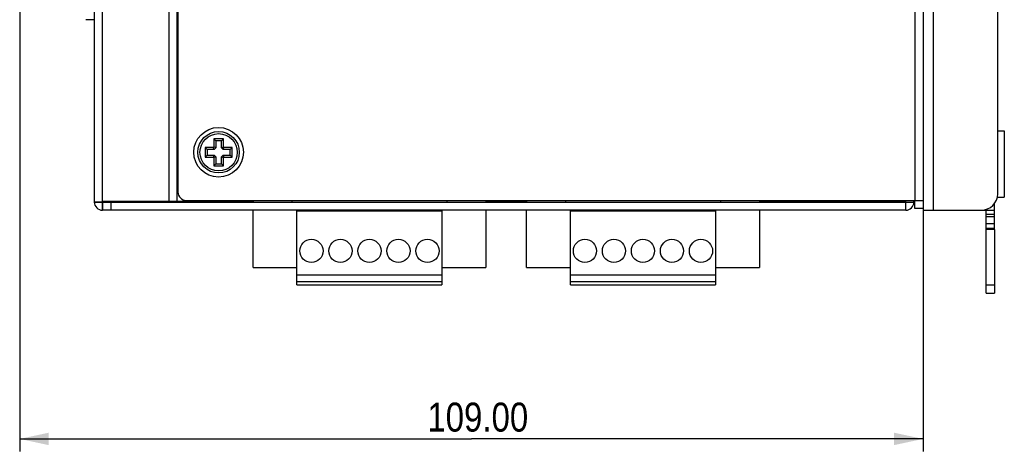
# Model space of a CAD drawing. Header units: millimetres. Extents: x 0 to 841, y 0 to 594.
# Tile 18 of 28: x 443 to 562, y 222 to 275. Entities that reach past the tile are written whole.
import ezdxf

# ---------------------------------------------------------------- set-up
doc = ezdxf.new("R2010")
doc.units = ezdxf.units.MM
doc.header["$LTSCALE"] = 46.255
doc.layers.get('0').update_dxf_attribs({"linetype": 'CONTINUOUS'})
for name, color, linetype in [('111121050101DXF_CONTINUOUS_LINE', 7, 'CONTINUOUS'), ('111121050121DXF_CONTINUOUS_LINE', 7, 'CONTINUOUS'), ('140222101002DXF_CONTINUOUS_LINE', 7, 'CONTINUOUS'), ('DIN_RAIL_BOTDXF_CONTINUOUS_LINE', 7, 'CONTINUOUS'), ('DIN_RAIL_TOPDXF_CONTINUOUS_LINE', 7, 'CONTINUOUS'), ('M3-BSO-L9-1_DXF_CONTINUOUS_LINE', 7, 'CONTINUOUS'), ('MRC-1002-LTE-JP_EUDXF_DIMENSION', 7, 'CONTINUOUS'), ('SIMCARD-DOORDXF_CONTINUOUS_LINE', 7, 'CONTINUOUS'), ('UC-8100-NONLDXF_CONTINUOUS_LINE', 7, 'CONTINUOUS'), ('UC-8100_MOCKDXF_CONTINUOUS_LINE', 7, 'CONTINUOUS')]:
    doc.layers.add(name, color=color, linetype=linetype)
doc.styles.get("Standard").update_dxf_attribs({"font": 'txt', "width": 0.85})
doc.dimstyles.new('DIMSTYLE_2', dxfattribs={"dimtxt": 3.5, "dimasz": 3.5, "dimexe": 1.5, "dimexo": 1, "dimgap": 0.875, "dimtad": 1, "dimzin": 0, "dimdsep": 46, "dimtxsty": 'Standard', "dimblk": '_FILLED', "dimblk1": '_FILLED', "dimblk2": '_FILLED', "dimcen": 0.09, "dimclrt": 1, "dimazin": 0, "dimtp": 0.3, "dimtm": 0.3, "dimtfac": 1, "dimtofl": 0, "dimtmove": 0, "dimatfit": 3, "dimldrblk": '_FILLED', "dimfxl": 0, "dimtolj": 1, "dimtzin": 0, "dimarcsym": 0})

# ---------------------------------------------------------------- blocks, each defined once
blk = doc.blocks.new('_FILLED')
at = {"color": 0, "linetype": 'ByBlock'}
blk.add_solid([(0, 0), (-1, 0.214), (-1, -0.214)], dxfattribs=at)
blk = doc.blocks.new('*D3')
at = {"layer": 'MRC-1002-LTE-JP_EUDXF_DIMENSION', "color": 3, "linetype": 'Continuous'}
for p, q in [((443.18, 277.87), (443.18, 222.46)), ((552.18, 251.75), (552.18, 222.46)), ((443.18, 223.96), (497.68, 223.96)), ((552.18, 223.96), (497.68, 223.96))]:
    blk.add_line(p, q, dxfattribs=at)
at = {"layer": 'MRC-1002-LTE-JP_EUDXF_DIMENSION', "color": 3, "linetype": 'Continuous', "xscale": 3.5, "yscale": 3.5, "zscale": 3.5, "rotation": 180}
blk.add_blockref('_FILLED', (443.18, 223.96), dxfattribs=at)
at = {"layer": 'MRC-1002-LTE-JP_EUDXF_DIMENSION', "color": 3, "linetype": 'Continuous', "xscale": 3.5, "yscale": 3.5, "zscale": 3.5}
blk.add_blockref('_FILLED', (552.18, 223.96), dxfattribs=at)
at = {"layer": 'MRC-1002-LTE-JP_EUDXF_DIMENSION', "color": 1, "linetype": 'Continuous', "insert": (498.45, 228.34), "char_height": 3.5, "width": 17.85, "attachment_point": 2, "line_spacing_factor": 0.9}
blk.add_mtext('109.00', dxfattribs=at)

msp = doc.modelspace()

# ---------------------------------------------------------------- linework, layer by layer
at = {"layer": '111121050101DXF_CONTINUOUS_LINE', "color": 7, "linetype": 'Continuous'}
for p, q in [((471.328, 244.648), (471.328, 251.548)), ((476.628, 242.548), (476.628, 251.548)), ((494.128, 251.448), (476.628, 251.448)), ((477.028, 251.448), (477.028, 251.548)), ((479.728, 251.448), (479.728, 251.548)), ((480.528, 251.448), (480.528, 251.548)), ((483.228, 251.448), (483.228, 251.548)), ((484.028, 251.448), (484.028, 251.548)), ((486.728, 251.448), (486.728, 251.548)), ((487.528, 251.448), (487.528, 251.548)), ((490.228, 251.448), (490.228, 251.548)), ((491.028, 251.448), (491.028, 251.548)), ((493.728, 251.448), (493.728, 251.548)), ((494.128, 251.548), (494.128, 242.548)), ((499.428, 251.548), (499.428, 244.648)), ((504.328, 244.648), (504.328, 251.548)), ((509.628, 242.548), (509.628, 251.548)), ((527.128, 251.448), (509.628, 251.448)), ((510.028, 251.448), (510.028, 251.548)), ((512.728, 251.448), (512.728, 251.548)), ((513.528, 251.448), (513.528, 251.548)), ((516.228, 251.448), (516.228, 251.548)), ((517.028, 251.448), (517.028, 251.548)), ((519.728, 251.448), (519.728, 251.548)), ((520.528, 251.448), (520.528, 251.548)), ((523.228, 251.448), (523.228, 251.548)), ((524.028, 251.448), (524.028, 251.548)), ((526.728, 251.448), (526.728, 251.548)), ((527.128, 251.548), (527.128, 242.548)), ((532.428, 251.548), (532.428, 244.648)), ((471.328, 244.648), (476.628, 244.648)), ((476.628, 243.748), (494.128, 243.748)), ((494.128, 244.648), (499.428, 244.648)), ((504.328, 244.648), (509.628, 244.648)), ((509.628, 243.748), (527.128, 243.748)), ((527.128, 244.648), (532.428, 244.648)), ((476.628, 242.948), (494.128, 242.948)), ((476.628, 242.548), (494.128, 242.548)), ((509.628, 242.948), (527.128, 242.948)), ((509.628, 242.548), (527.128, 242.548))]:
    msp.add_line(p, q, dxfattribs=at)
for centre in [(478.378, 246.648), (481.878, 246.648), (485.378, 246.648), (488.878, 246.648), (492.378, 246.648), (511.378, 246.648), (514.878, 246.648), (518.378, 246.648), (521.878, 246.648), (525.378, 246.648)]:
    msp.add_circle(centre, 1.4, dxfattribs=at)
at = {"layer": '111121050121DXF_CONTINUOUS_LINE', "color": 7, "linetype": 'Continuous'}
for p, q in [((471.328, 252.748), (471.328, 252.548)), ((476.028, 252.748), (476.028, 252.548)), ((494.728, 252.748), (494.728, 252.548)), ((499.428, 252.748), (499.428, 252.548)), ((504.328, 252.748), (504.328, 252.548)), ((509.028, 252.748), (509.028, 252.548)), ((527.728, 252.748), (527.728, 252.548)), ((532.428, 252.748), (532.428, 252.548))]:
    msp.add_line(p, q, dxfattribs=at)
at = {"layer": '140222101002DXF_CONTINUOUS_LINE', "color": 7, "linetype": 'Continuous'}
for p, q in [((466.597, 260.179), (466.828, 259.948)), ((467.759, 260.179), (466.597, 260.179)), ((466.597, 260.179), (466.597, 259.194)), ((467.759, 260.179), (467.528, 259.948)), ((467.759, 259.194), (467.759, 260.179)), ((465.547, 259.129), (465.778, 258.898)), ((466.532, 259.129), (465.547, 259.129)), ((465.547, 259.129), (465.547, 257.967)), ((466.532, 259.129), (466.597, 259.194)), ((466.628, 258.898), (466.532, 259.129)), ((466.828, 259.098), (466.597, 259.194)), ((466.828, 259.098), (466.628, 258.898)), ((467.528, 259.948), (466.828, 259.948)), ((466.828, 259.948), (466.828, 259.098)), ((467.528, 259.098), (467.528, 259.948)), ((467.528, 259.098), (467.759, 259.194)), ((467.728, 258.898), (467.528, 259.098)), ((467.728, 258.898), (467.823, 259.129)), ((467.759, 259.194), (467.823, 259.129)), ((468.809, 259.129), (467.823, 259.129)), ((468.809, 259.129), (468.578, 258.898)), ((468.809, 257.967), (468.809, 259.129)), ((465.547, 257.967), (465.778, 258.198)), ((465.547, 257.967), (466.532, 257.967)), ((466.628, 258.898), (465.778, 258.898)), ((465.778, 258.898), (465.778, 258.198)), ((465.778, 258.198), (466.628, 258.198)), ((466.628, 258.198), (466.532, 257.967)), ((466.597, 257.902), (466.532, 257.967)), ((466.828, 257.998), (466.597, 257.902)), ((466.597, 257.902), (466.597, 256.917)), ((466.628, 258.198), (466.828, 257.998)), ((466.828, 257.998), (466.828, 257.148)), ((467.528, 257.998), (467.728, 258.198)), ((467.528, 257.998), (467.759, 257.902)), ((467.528, 257.148), (467.528, 257.998)), ((468.578, 258.898), (467.728, 258.898)), ((467.728, 258.198), (468.578, 258.198)), ((467.728, 258.198), (467.823, 257.967)), ((467.823, 257.967), (467.759, 257.902)), ((467.759, 256.917), (467.759, 257.902)), ((467.823, 257.967), (468.809, 257.967)), ((468.578, 258.198), (468.578, 258.898)), ((468.809, 257.967), (468.578, 258.198)), ((466.597, 256.917), (466.828, 257.148)), ((466.597, 256.917), (467.759, 256.917)), ((466.828, 257.148), (467.528, 257.148)), ((467.759, 256.917), (467.528, 257.148))]:
    msp.add_line(p, q, dxfattribs=at)
for radius in [2.5, 2.25]:
    msp.add_circle((467.178, 258.548), radius, dxfattribs=at)
at = {"layer": 'DIN_RAIL_BOTDXF_CONTINUOUS_LINE', "color": 7, "linetype": 'Continuous'}
for p, q in [((553.378, 340.548), (553.378, 251.548)), ((561.178, 253.548), (561.178, 297.848)), ((552.178, 251.748), (552.178, 251.548)), ((552.178, 251.548), (559.178, 251.548))]:
    msp.add_line(p, q, dxfattribs=at)
msp.add_arc((559.178, 253.548), 2, 270, 360, dxfattribs=at)
at = {"layer": 'DIN_RAIL_TOPDXF_CONTINUOUS_LINE', "color": 7, "linetype": 'Continuous'}
for p, q in [((560.778, 249.226), (560.778, 252.354)), ((559.178, 251.548), (560.778, 251.548)), ((559.778, 251.548), (559.778, 251.643)), ((559.778, 249.226), (559.778, 251.548)), ((560.778, 251.048), (559.778, 251.048)), ((560.778, 250.774), (559.778, 250.774)), ((560.778, 249.903), (559.778, 249.903)), ((560.778, 249.335), (559.778, 249.335)), ((560.778, 249.226), (559.778, 249.226)), ((559.778, 241.55), (559.778, 249.226)), ((560.778, 249.226), (560.778, 241.55)), ((559.778, 242.55), (560.778, 242.55)), ((559.778, 241.55), (560.778, 241.55))]:
    msp.add_line(p, q, dxfattribs=at)
at = {"layer": 'M3-BSO-L9-1_DXF_CONTINUOUS_LINE', "color": 7, "linetype": 'Continuous'}
for p, q in [((561.178, 261.148), (561.978, 261.148)), ((561.978, 261.148), (561.978, 253.148)), ((561.178, 253.148), (561.978, 253.148))]:
    msp.add_line(p, q, dxfattribs=at)
at = {"layer": 'SIMCARD-DOORDXF_CONTINUOUS_LINE', "color": 7, "linetype": 'Continuous'}
msp.add_line((452.178, 274.548), (451.178, 274.548), dxfattribs=at)
at = {"layer": 'UC-8100-NONLDXF_CONTINUOUS_LINE', "color": 7, "linetype": 'Continuous'}
for p, q in [((453.178, 251.548), (453.178, 379.548)), ((452.178, 378.548), (452.178, 252.548)), ((461.178, 378.448), (461.178, 252.648)), ((462.178, 252.648), (462.178, 378.448)), ((462.178, 253.648), (462.278, 253.648)), ((452.178, 252.548), (551.078, 252.548)), ((453.178, 252.648), (471.328, 252.648)), ((454.178, 252.548), (454.178, 251.548)), ((504.328, 252.648), (499.428, 252.648)), ((532.428, 252.648), (550.078, 252.648)), ((532.678, 252.648), (532.678, 252.748)), ((550.078, 251.548), (550.078, 252.748)), ((551.078, 252.548), (551.078, 252.748)), ((550.078, 251.548), (453.178, 251.548))]:
    msp.add_line(p, q, dxfattribs=at)
for centre, start, end in [((453.178, 252.548), 180, 270), ((550.078, 252.548), 270, 360)]:
    msp.add_arc(centre, 1, start, end, dxfattribs=at)
at = {"layer": 'UC-8100_MOCKDXF_CONTINUOUS_LINE', "color": 7, "linetype": 'Continuous'}
for p, q in [((462.278, 379.548), (462.278, 253.748)), ((551.178, 379.548), (551.178, 252.748)), ((552.178, 379.548), (552.178, 251.748)), ((452.178, 378.548), (452.178, 252.548)), ((453.178, 252.548), (453.178, 378.448)), ((461.178, 378.448), (461.178, 252.648)), ((462.178, 252.648), (462.178, 378.448)), ((462.178, 253.648), (462.278, 253.648)), ((453.178, 252.548), (452.178, 252.548)), ((453.178, 252.648), (462.178, 252.648)), ((453.178, 252.548), (551.078, 252.548)), ((453.178, 252.548), (453.178, 251.548)), ((454.178, 252.548), (454.178, 251.548)), ((462.178, 252.648), (471.328, 252.648)), ((463.278, 252.748), (552.178, 252.748)), ((504.328, 252.648), (499.428, 252.648)), ((532.678, 252.648), (532.428, 252.648)), ((532.678, 252.648), (532.678, 252.748)), ((532.678, 252.648), (550.078, 252.648)), ((550.078, 251.548), (550.078, 252.748)), ((551.078, 252.548), (551.078, 252.748)), ((551.178, 251.748), (551.178, 252.748)), ((550.078, 251.548), (453.178, 251.548)), ((552.178, 251.748), (551.178, 251.748))]:
    msp.add_line(p, q, dxfattribs=at)
msp.add_circle((467.178, 258.548), 3, dxfattribs=at)
for centre, start, end in [((463.278, 253.748), 180, 270), ((453.178, 252.548), 180, 270), ((550.078, 252.548), 270, 360)]:
    msp.add_arc(centre, 1, start, end, dxfattribs=at)

# ---------------------------------------------------------------- dimensions: what is measured, and where the dimension line sits
at = {"layer": 'MRC-1002-LTE-JP_EUDXF_DIMENSION', "color": 3, "linetype": 'Continuous'}
dim = msp.add_linear_dim(base=(443.178, 223.964), p1=(552.178, 252.748), p2=(443.178, 278.873), angle=180, dimstyle='DIMSTYLE_2', dxfattribs=at)
dim.commit()
dim.dimension.update_dxf_attribs({"geometry": '*D3', "text_midpoint": (498.825, 223.964), "dimtype": 160})

doc.saveas('drawing.dxf')
